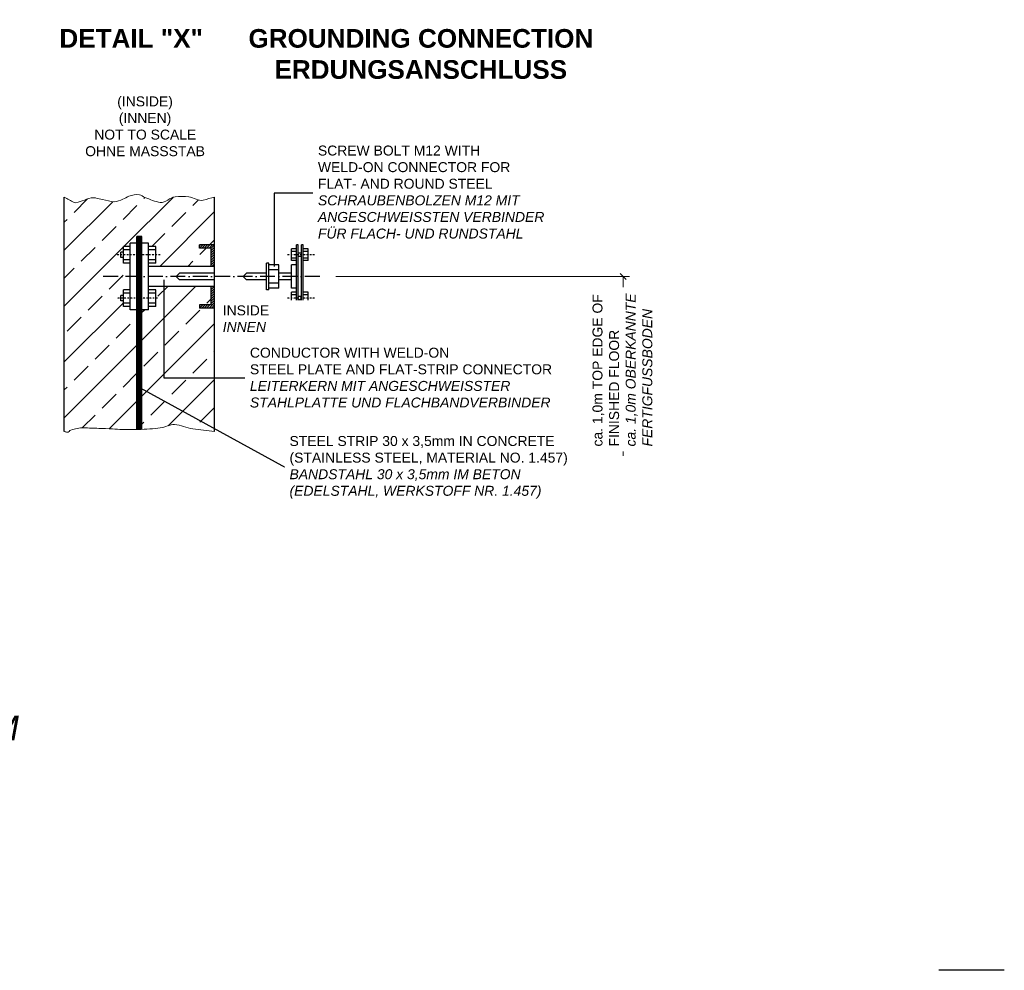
# Model space of a CAD drawing. Header units: millimetres. Extents: x -34778 to 7823654, y -4566 to 50989.
# Tile 20 of 29: x 19961 to 27871, y -1112 to 6525. Entities that reach past the tile are written whole.
import ezdxf

# ---------------------------------------------------------------- set-up
doc = ezdxf.new("R2010")
doc.units = ezdxf.units.MM
doc.linetypes.add('ACAD_ISO10W100', pattern=[18, 12, -3, 0, -3])
doc.linetypes.add('DASHDOT', pattern=[25.4, 12.7, -6.35, 0, -6.35])
doc.layers.add('Bemaßung', color=7, linetype='Continuous', lineweight=9)
doc.layers.add('Trennstelle', color=36, linetype='Continuous', lineweight=35)
doc.layers.add('Beschriftung', color=7, linetype='Continuous')
doc.styles.add('LBB3.5M1000', font='isocp.shx', dxfattribs={"height": 3.5})

# ---------------------------------------------------------------- blocks, each defined once
blk = doc.blocks.new('_Oblique')
at = {"color": 0, "linetype": 'ByBlock', "lineweight": -2}
blk.add_line((-0.5, -0.5), (0.5, 0.5), dxfattribs=at)

msp = doc.modelspace()

# ---------------------------------------------------------------- linework, layer by layer
at = {"color": 5, "linetype": 'Continuous'}
for p, q in [((20902.526, 3232.4), (20902.526, 4783.905)), ((20942.782, 4783.905), (20902.526, 4783.905)), ((20906.552, 3232.49), (20906.552, 4783.905)), ((20910.577, 3232.583), (20910.577, 4783.905)), ((20915.945, 3232.71), (20915.945, 4783.905)), ((20921.312, 3232.854), (20921.312, 4783.905)), ((20926.679, 3233.016), (20926.679, 4783.905)), ((20932.047, 3233.197), (20932.047, 4783.905)), ((20937.414, 3233.394), (20937.414, 4783.905)), ((20942.782, 3233.608), (20942.782, 4783.905))]:
    msp.add_line(p, q, dxfattribs=at)
at = {"color": 7, "linetype": 'Continuous'}
for p, q in [((20848.852, 4703.394), (20795.178, 4703.394)), ((20795.178, 4569.208), (20795.178, 4703.394)), ((20848.852, 4676.557), (20795.178, 4676.557)), ((20848.852, 4193.49), (20848.852, 4730.231)), ((20902.526, 4730.231), (20848.852, 4730.231)), ((20996.456, 4730.231), (20942.782, 4730.231)), ((20996.456, 4193.49), (20996.456, 4730.231)), ((21055.497, 4703.394), (20996.456, 4703.394)), ((21055.497, 4676.557), (20996.456, 4676.557)), ((21055.497, 4569.208), (21055.497, 4703.394)), ((21405.721, 4708.952), (21413.581, 4716.812)), ((21405.721, 4689.975), (21432.558, 4716.812)), ((21405.721, 4689.975), (21405.721, 4716.812)), ((21526.487, 4716.812), (21405.721, 4716.812)), ((21499.65, 4689.975), (21405.721, 4689.975)), ((21424.698, 4689.975), (21451.535, 4716.812)), ((21443.674, 4689.975), (21470.511, 4716.812)), ((21462.651, 4689.975), (21489.488, 4716.812)), ((21481.627, 4689.975), (21508.465, 4716.812)), ((21499.65, 4689.021), (21526.487, 4715.858)), ((21499.65, 4670.044), (21526.487, 4696.881)), ((21499.65, 4542.371), (21499.65, 4689.975)), ((21499.65, 4651.068), (21526.487, 4677.905)), ((22184.959, 4683.266), (22144.703, 4683.266)), ((22144.703, 4589.336), (22144.703, 4683.266)), ((22198.377, 4716.812), (22184.959, 4716.812)), ((22184.959, 4206.908), (22184.959, 4716.812)), ((22198.377, 4206.908), (22198.377, 4716.812)), ((22238.633, 4716.812), (22225.214, 4716.812)), ((22225.214, 4206.908), (22225.214, 4716.812)), ((22238.633, 4206.908), (22238.633, 4716.812)), ((22278.888, 4683.266), (22238.633, 4683.266)), ((22278.888, 4589.336), (22278.888, 4683.266)), ((20773.708, 4614.831), (20773.708, 4657.771)), ((20795.178, 4657.771), (20773.708, 4657.771)), ((20795.178, 4614.831), (20773.708, 4614.831)), ((20848.852, 4596.045), (20795.178, 4596.045)), ((21055.497, 4596.045), (20996.456, 4596.045)), ((21499.65, 4632.091), (21526.487, 4658.928)), ((21499.65, 4613.114), (21526.487, 4639.951)), ((21499.65, 4575.161), (21526.487, 4601.998)), ((21500.604, 4595.092), (21526.487, 4620.975)), ((22184.959, 4663.138), (22144.703, 4663.138)), ((22184.959, 4609.464), (22144.703, 4609.464)), ((22184.959, 4589.336), (22144.703, 4589.336)), ((22225.214, 4649.719), (22198.377, 4649.719)), ((22225.214, 4622.882), (22198.377, 4622.882)), ((22278.888, 4663.138), (22238.633, 4663.138)), ((22278.888, 4609.464), (22238.633, 4609.464)), ((22278.888, 4589.336), (22238.633, 4589.336)), ((20848.852, 4569.208), (20795.178, 4569.208)), ((21055.497, 4569.208), (20996.456, 4569.208)), ((21526.487, 4542.371), (20996.456, 4542.371)), ((21499.65, 4556.184), (21526.487, 4583.021)), ((21504.814, 4542.371), (21526.487, 4564.045)), ((21962.211, 4569.208), (21943.425, 4569.208)), ((21943.425, 4354.512), (21943.425, 4569.208)), ((21962.211, 4354.512), (21962.211, 4569.208)), ((22042.723, 4555.79), (21962.211, 4555.79)), ((22042.723, 4515.534), (21962.211, 4515.534)), ((22042.723, 4367.931), (22042.723, 4555.79)), ((22184.959, 4555.79), (22144.703, 4555.79)), ((22144.703, 4367.931), (22144.703, 4555.79)), ((21217.861, 4461.86), (21244.698, 4488.697)), ((21217.861, 4461.86), (21244.698, 4435.023)), ((21526.487, 4488.697), (21244.698, 4488.697)), ((21526.487, 4435.023), (21244.698, 4435.023)), ((21755.566, 4461.86), (21782.403, 4488.697)), ((21755.566, 4461.86), (21782.403, 4435.023)), ((21943.425, 4488.697), (21782.403, 4488.697)), ((21943.425, 4435.023), (21782.403, 4435.023)), ((22144.703, 4488.697), (22042.723, 4488.697)), ((22144.703, 4435.023), (22042.723, 4435.023)), ((20848.852, 4354.512), (20795.178, 4354.512)), ((20795.178, 4220.327), (20795.178, 4354.512)), ((21526.487, 4381.349), (20996.456, 4381.349)), ((21055.497, 4354.512), (20996.456, 4354.512)), ((21055.497, 4220.327), (21055.497, 4354.512)), ((21499.65, 4376.744), (21504.255, 4381.349)), ((21499.65, 4357.767), (21523.232, 4381.349)), ((21499.65, 4233.745), (21499.65, 4381.349)), ((21499.65, 4338.791), (21526.487, 4365.628)), ((21962.211, 4354.512), (21943.425, 4354.512)), ((22042.723, 4408.186), (21962.211, 4408.186)), ((22042.723, 4367.931), (21962.211, 4367.931)), ((22184.959, 4367.931), (22144.703, 4367.931)), ((20773.708, 4265.95), (20773.708, 4308.889)), ((20795.178, 4308.889), (20773.708, 4308.889)), ((20848.852, 4327.675), (20795.178, 4327.675)), ((21055.497, 4327.675), (20996.456, 4327.675)), ((21499.65, 4319.815), (21526.487, 4346.652)), ((21499.65, 4300.838), (21526.487, 4327.675)), ((21499.65, 4281.861), (21526.487, 4308.698)), ((21499.65, 4262.885), (21526.487, 4289.722)), ((22184.959, 4334.384), (22144.703, 4334.384)), ((22144.703, 4240.455), (22144.703, 4334.384)), ((22184.959, 4314.257), (22144.703, 4314.257)), ((22225.214, 4300.838), (22198.377, 4300.838)), ((22225.214, 4274.001), (22198.377, 4274.001)), ((22278.888, 4334.384), (22238.633, 4334.384)), ((22278.888, 4314.257), (22238.633, 4314.257)), ((22278.888, 4240.455), (22278.888, 4334.384)), ((20795.178, 4265.95), (20773.708, 4265.95)), ((20848.852, 4247.164), (20795.178, 4247.164)), ((20848.852, 4220.327), (20795.178, 4220.327)), ((20902.526, 4193.49), (20848.852, 4193.49)), ((20996.456, 4193.49), (20942.782, 4193.49)), ((21055.497, 4247.164), (20996.456, 4247.164)), ((21055.497, 4220.327), (20996.456, 4220.327)), ((21405.721, 4225.885), (21413.581, 4233.745)), ((21405.721, 4206.908), (21432.557, 4233.745)), ((21405.721, 4233.745), (21405.721, 4206.908)), ((21499.65, 4233.745), (21405.721, 4233.745)), ((21526.487, 4206.908), (21405.721, 4206.908)), ((21424.698, 4206.908), (21451.535, 4233.745)), ((21443.674, 4206.908), (21470.511, 4233.745)), ((21462.651, 4206.908), (21489.488, 4233.745)), ((21481.627, 4206.908), (21526.487, 4251.768)), ((21499.65, 4243.908), (21526.487, 4270.745)), ((21500.604, 4206.908), (21526.487, 4232.792)), ((21519.581, 4206.908), (21526.487, 4213.815)), ((22184.959, 4260.582), (22144.703, 4260.582)), ((22184.959, 4240.455), (22144.703, 4240.455)), ((22198.377, 4206.908), (22184.959, 4206.908)), ((22238.633, 4206.908), (22225.214, 4206.908)), ((22278.888, 4260.582), (22238.633, 4260.582)), ((22278.888, 4240.455), (22238.633, 4240.455))]:
    msp.add_line(p, q, dxfattribs=at)
at = {"color": 7, "linetype": 'DASHDOT'}
for p, q in [((21088.527, 4636.301), (20731.891, 4636.301)), ((22329.495, 4636.301), (22106.964, 4636.301)), ((21067.77, 4287.42), (20737.552, 4287.42)), ((22329.495, 4287.42), (22106.964, 4287.42))]:
    msp.add_line(p, q, dxfattribs=at)
at = {"linetype": 'ACAD_ISO10W100', "ltscale": 10}
msp.add_line((22371.659, 4461.86), (20615.841, 4461.86), dxfattribs=at)
at = {"color": 7, "linetype": 'Continuous', "lineweight": 5}
msp.add_open_spline([(21526.487, 3216.053), (21467.899, 3223.059), (21409.311, 3230.066), (21350.722, 3237.072), (21301.11, 3243.005), (21253.672, 3271.979), (21205.049, 3272.405), (21166.84, 3272.74), (21128.824, 3250.539), (21090.276, 3245.905), (21062.676, 3242.588), (21034.477, 3238.865), (21006.403, 3237.072), (20975.51, 3235.098), (20944.628, 3233.381), (20913.702, 3232.655), (20871.042, 3231.655), (20828.318, 3230.869), (20785.686, 3232.655), (20759.184, 3233.766), (20732.732, 3235.99), (20706.228, 3237.072), (20669.443, 3238.573), (20632.655, 3240.024), (20595.869, 3241.489), (20556.144, 3243.07), (20516.41, 3244.493), (20476.681, 3245.905), (20440.904, 3247.177), (20405.601, 3237.04), (20370.737, 3228.239), (20360.403, 3225.63), (20354.625, 3208.336), (20344.251, 3210.572), (20335.774, 3212.399), (20327.298, 3214.226), (20318.821, 3216.053)], degree=3, knots=[0, 0, 0, 0, 0.14457203, 0.14457203, 0.14457203, 0.26699496, 0.26699496, 0.26699496, 0.36319744, 0.36319744, 0.36319744, 0.4320761, 0.4320761, 0.4320761, 0.50787221, 0.50787221, 0.50787221, 0.6124245, 0.6124245, 0.6124245, 0.67741897, 0.67741897, 0.67741897, 0.76762238, 0.76762238, 0.76762238, 0.86503108, 0.86503108, 0.86503108, 0.95275178, 0.95275178, 0.95275178, 0.9787537, 0.9787537, 0.9787537, 1, 1, 1, 1], dxfattribs=at)
at = {"layer": 'Bemaßung'}
for p, q in [((22501.656, 4461.86), (24858.717, 4461.86)), ((24808.717, 4461.86), (24808.717, 3021.875))]:
    msp.add_line(p, q, dxfattribs=at)
at = {"layer": 'Beschriftung', "color": 7, "linetype": 'Continuous'}
for p, q in [((21120.743, 3645.411), (21120.743, 4434.164)), ((24249.027, 3645.411), (21120.743, 3645.411)), ((20927.618, 3566.925), (22095.029, 2926.728)), ((24373.302, 2926.728), (22095.029, 2926.728))]:
    msp.add_line(p, q, dxfattribs=at)
at = {"layer": 'Trennstelle', "lineweight": -3}
msp.add_line((27871.43, -1111.838), (27345.042, -1111.838), dxfattribs=at)

# ---------------------------------------------------------------- block references
at = {"layer": 'Bemaßung', "xscale": 50, "yscale": 50, "zscale": 50, "rotation": 90}
msp.add_blockref('_Oblique', (24808.717, 4461.86), dxfattribs=at)

# ---------------------------------------------------------------- texts
at = {"layer": 'Beschriftung', "insert": (-10693.042, 6449.506), "char_height": 150, "width": 2941.24072, "attachment_point": 1, "style": 'LBB3.5M1000', "bg_fill": 2}
msp.add_mtext('\\pi98.673;{\\fArial|b1|i0|c0|p34;GROUNDING CONNECTION\\P\\pi307.46;ERDUNGSANSCHLUSS}', dxfattribs=at)
at = {"layer": 'Beschriftung', "insert": (17983.709, 1267.821), "char_height": 200, "attachment_point": 1, "style": 'LBB3.5M1000'}
msp.add_mtext_dynamic_manual_height_columns('\\pi147.29;{\\fArial|b0|i0|c0|p34;WASH ROOM\\P\\pi108.21;\\fArial|b0|i1|c0|p34;WASCHRAUM}', width=2055.02439, gutter_width=17.5, heights=[0], dxfattribs=at)

# ---------------------------------------------------------------- next in the draw order: texts
at = {"layer": 'Beschriftung', "char_height": 80, "attachment_point": 1, "style": 'LBB3.5M1000', "bg_fill": 2}
for s, insert, width in [('\\pi1252.5;{\\fArial|b0|i0|c0|p34;(INSIDE)\\P\\pi1264.9;(INNEN)\\P\\pi1068;NOT TO SCALE\\P\\pi995.01;OHNE MASSSTAB}', (-12901.419, 5908.299), 2941.24072), ('{\\fArial|b0|i0|c0|p34;CONDUCTOR WITH WELD-ON\\PSTEEL PLATE AND FLAT-STRIP CONNECTOR\\P\\fArial|b0|i1|c0|p34;LEITERKERN MIT ANGESCHWEISSTER\\PSTAHLPLATTE UND FLACHBANDVERBINDER}', (21810.367, 3889.441), 2577.17738), ('{\\fArial|b0|i0|c0|p34;\\C0;STEEL STRIP 30 x 3,5mm IN CONCRETE\\P(STAINLESS STEEL, MATERIAL NO. 1.457)\\P\\fArial|b0|i1|c0|p34;BANDSTAHL 30 x 3,5mm IM BETON\\P(EDELSTAHL, WERKSTOFF NR. 1.457)}', (22128.438, 3180.089), 2577.17738)]:
    msp.add_mtext(s, dxfattribs=dict(at, insert=insert, width=width))

# ---------------------------------------------------------------- next in the draw order: hatches: boundary and pattern name
h = msp.add_hatch()
h.set_pattern_fill('ANSI33', color=256, scale=50, style=0)
h.set_pattern_definition([(45, (-49030.92, -44022.35), (-224.5064, 224.5064), []), (45, (-48806.4, -44022.35), (-224.5064, 224.5064), [158.75, -79.375])])
edge = h.paths.add_edge_path()
edge.add_spline(control_points=[(21526.487, 5099.656), (21495.856, 5091.333), (21465.226, 5083.011), (21434.595, 5074.689)], knot_values=[0, 0, 0, 0, 0.0754969, 0.0754969, 0.0754969, 0.0754969], degree=3, periodic=0)
edge.add_spline(control_points=[(21434.595, 5074.689), (21396.704, 5064.394), (21358.211, 5097.511), (21319.822, 5101.189)], knot_values=[0.0754969, 0.0754969, 0.0754969, 0.0754969, 0.16888758, 0.16888758, 0.16888758, 0.16888758], degree=3, periodic=0)
edge.add_spline(control_points=[(21319.822, 5101.189), (21283.856, 5104.634), (21244.778, 5104.462), (21209.463, 5101.189)], knot_values=[0.16888758, 0.16888758, 0.16888758, 0.16888758, 0.2563843, 0.2563843, 0.2563843, 0.2563843], degree=3, periodic=0)
edge.add_spline(control_points=[(21209.463, 5101.189), (21168.789, 5097.419), (21130.32, 5052.055), (21090.276, 5057.022)], knot_values=[0.2563843, 0.2563843, 0.2563843, 0.2563843, 0.35716004, 0.35716004, 0.35716004, 0.35716004], degree=3, periodic=0)
edge.add_spline(control_points=[(21090.276, 5057.022), (21049.373, 5062.096), (21007.544, 5080.343), (20966.674, 5096.772)], knot_values=[0.35716004, 0.35716004, 0.35716004, 0.35716004, 0.46009922, 0.46009922, 0.46009922, 0.46009922], degree=3, periodic=0)
edge.add_spline(control_points=[(20966.674, 5096.772), (20951.137, 5103.017), (20937.901, 5115.007), (20922.531, 5118.855)], knot_values=[0.46009922, 0.46009922, 0.46009922, 0.46009922, 0.49923304, 0.49923304, 0.49923304, 0.49923304], degree=3, periodic=0)
edge.add_spline(control_points=[(20922.531, 5118.855), (20896.089, 5125.475), (20865.127, 5116.149), (20838.658, 5105.605)], knot_values=[0.49923304, 0.49923304, 0.49923304, 0.49923304, 0.56655528, 0.56655528, 0.56655528, 0.56655528], degree=3, periodic=0)
edge.add_spline(control_points=[(20838.658, 5105.605), (20822.03, 5098.981), (20806.863, 5090.17), (20790.1, 5083.522)], knot_values=[0.56655528, 0.56655528, 0.56655528, 0.56655528, 0.6088482, 0.6088482, 0.6088482, 0.6088482], degree=3, periodic=0)
edge.add_spline(control_points=[(20790.1, 5083.522), (20766.845, 5074.299), (20743.597, 5059.771), (20719.471, 5061.439)], knot_values=[0.6088482, 0.6088482, 0.6088482, 0.6088482, 0.66751928, 0.66751928, 0.66751928, 0.66751928], degree=3, periodic=0)
edge.add_spline(control_points=[(20719.471, 5061.439), (20688.704, 5063.565), (20657.54, 5072.405), (20626.769, 5079.105)], knot_values=[0.66751928, 0.66751928, 0.66751928, 0.66751928, 0.74233926, 0.74233926, 0.74233926, 0.74233926], degree=3, periodic=0)
edge.add_spline(control_points=[(20626.769, 5079.105), (20607.566, 5083.287), (20588.586, 5088.435), (20569.383, 5092.355)], knot_values=[0.74233926, 0.74233926, 0.74233926, 0.74233926, 0.78903471, 0.78903471, 0.78903471, 0.78903471], degree=3, periodic=0)
edge.add_spline(control_points=[(20569.383, 5092.355), (20557.868, 5094.706), (20545.574, 5094.771), (20534.068, 5092.355)], knot_values=[0.78903471, 0.78903471, 0.78903471, 0.78903471, 0.8170335, 0.8170335, 0.8170335, 0.8170335], degree=3, periodic=0)
edge.add_spline(control_points=[(20534.068, 5092.355), (20509.958, 5087.294), (20487.181, 5076.86), (20463.438, 5070.272)], knot_values=[0.8170335, 0.8170335, 0.8170335, 0.8170335, 0.87570478, 0.87570478, 0.87570478, 0.87570478], degree=3, periodic=0)
edge.add_spline(control_points=[(20463.438, 5070.272), (20441.773, 5064.261), (20416.998, 5046.269), (20397.223, 5057.022)], knot_values=[0.87570478, 0.87570478, 0.87570478, 0.87570478, 0.92924339, 0.92924339, 0.92924339, 0.92924339], degree=3, periodic=0)
edge.add_spline(control_points=[(20397.223, 5057.022), (20371.089, 5071.233), (20344.955, 5085.444), (20318.821, 5099.656)], knot_values=[0.92924339, 0.92924339, 0.92924339, 0.92924339, 1, 1, 1, 1], degree=3, periodic=0)
edge.add_line((20318.821, 5099.656), (20318.821, 3216.053))
edge.add_spline(control_points=[(20318.821, 3216.053), (20327.298, 3214.226), (20335.774, 3212.399), (20344.251, 3210.572)], knot_values=[0.9787537, 0.9787537, 0.9787537, 0.9787537, 1, 1, 1, 1], degree=3, periodic=0)
edge.add_spline(control_points=[(20344.251, 3210.572), (20354.625, 3208.336), (20360.403, 3225.63), (20370.737, 3228.239)], knot_values=[0.95275178, 0.95275178, 0.95275178, 0.95275178, 0.9787537, 0.9787537, 0.9787537, 0.9787537], degree=3, periodic=0)
edge.add_spline(control_points=[(20370.737, 3228.239), (20405.601, 3237.04), (20440.904, 3247.177), (20476.681, 3245.905)], knot_values=[0.86503108, 0.86503108, 0.86503108, 0.86503108, 0.95275178, 0.95275178, 0.95275178, 0.95275178], degree=3, periodic=0)
edge.add_spline(control_points=[(20476.681, 3245.905), (20516.41, 3244.493), (20556.144, 3243.07), (20595.869, 3241.489)], knot_values=[0.76762238, 0.76762238, 0.76762238, 0.76762238, 0.86503108, 0.86503108, 0.86503108, 0.86503108], degree=3, periodic=0)
edge.add_spline(control_points=[(20595.869, 3241.489), (20632.655, 3240.024), (20669.443, 3238.573), (20706.228, 3237.072)], knot_values=[0.67741897, 0.67741897, 0.67741897, 0.67741897, 0.76762238, 0.76762238, 0.76762238, 0.76762238], degree=3, periodic=0)
edge.add_spline(control_points=[(20706.228, 3237.072), (20732.732, 3235.99), (20759.184, 3233.766), (20785.686, 3232.655)], knot_values=[0.6124245, 0.6124245, 0.6124245, 0.6124245, 0.67741897, 0.67741897, 0.67741897, 0.67741897], degree=3, periodic=0)
edge.add_spline(control_points=[(20785.686, 3232.655), (20824.596, 3231.025), (20863.582, 3231.537), (20902.526, 3232.4)], knot_values=[0.51700115, 0.51700115, 0.51700115, 0.51700115, 0.6124245, 0.6124245, 0.6124245, 0.6124245], degree=3, periodic=0)
edge.add_line((20902.526, 3232.4), (20902.526, 4193.49))
edge.add_line((20902.526, 4193.49), (20848.852, 4193.49))
edge.add_line((20848.852, 4193.49), (20848.852, 4220.327))
edge.add_line((20848.852, 4220.327), (20795.178, 4220.327))
edge.add_line((20795.178, 4220.327), (20795.178, 4265.95))
edge.add_line((20795.178, 4265.95), (20773.708, 4265.95))
edge.add_line((20773.708, 4265.95), (20773.708, 4308.889))
edge.add_line((20773.708, 4308.889), (20795.178, 4308.889))
edge.add_line((20795.178, 4308.889), (20795.178, 4354.512))
edge.add_line((20795.178, 4354.512), (20848.852, 4354.512))
edge.add_line((20848.852, 4354.512), (20848.852, 4569.208))
edge.add_line((20848.852, 4569.208), (20795.178, 4569.208))
edge.add_line((20795.178, 4569.208), (20795.178, 4614.831))
edge.add_line((20795.178, 4614.831), (20773.708, 4614.831))
edge.add_line((20773.708, 4614.831), (20773.708, 4657.771))
edge.add_line((20773.708, 4657.771), (20795.178, 4657.771))
edge.add_line((20795.178, 4657.771), (20795.178, 4703.394))
edge.add_line((20795.178, 4703.394), (20848.852, 4703.394))
edge.add_line((20848.852, 4703.394), (20848.852, 4730.231))
edge.add_line((20848.852, 4730.231), (20902.526, 4730.231))
edge.add_line((20902.526, 4730.231), (20902.526, 4783.905))
edge.add_line((20902.526, 4783.905), (20942.782, 4783.905))
edge.add_line((20942.782, 4783.905), (20942.782, 4730.231))
edge.add_line((20942.782, 4730.231), (20996.456, 4730.231))
edge.add_line((20996.456, 4730.231), (20996.456, 4703.394))
edge.add_line((20996.456, 4703.394), (21055.497, 4703.394))
edge.add_line((21055.497, 4703.394), (21055.497, 4569.208))
edge.add_line((21055.497, 4569.208), (20996.456, 4569.208))
edge.add_line((20996.456, 4569.208), (20996.456, 4542.371))
edge.add_line((20996.456, 4542.371), (21499.65, 4542.371))
edge.add_line((21499.65, 4542.371), (21499.65, 4689.975))
edge.add_line((21499.65, 4689.975), (21405.721, 4689.975))
edge.add_line((21405.721, 4689.975), (21405.721, 4716.812))
edge.add_line((21405.721, 4716.812), (21526.487, 4716.812))
edge.add_line((21526.487, 4716.812), (21526.487, 5099.656))
h.paths.add_polyline_path([(21526.487, 4206.908), (21405.721, 4206.908), (21405.721, 4233.745), (21499.65, 4233.745), (21499.65, 4381.349), (21120.743, 4381.349), (21120.743, 3860.93), (21526.487, 3860.93)], flags=16)
h.paths.add_polyline_path([(21526.487, 3860.93), (21120.743, 3860.93), (21120.743, 4381.349), (20996.456, 4381.349), (20996.456, 4354.512), (21055.497, 4354.512), (21055.497, 4220.327), (20996.456, 4220.327), (20996.456, 4193.49), (20942.782, 4193.49), (20942.782, 3563.289), (21526.487, 3423.326)], flags=17)
edge = h.paths.add_edge_path(flags=17)
edge.add_line((21526.487, 3423.326), (20942.782, 3563.289))
edge.add_line((20942.782, 3563.289), (20942.782, 3233.608))
edge.add_spline(control_points=[(20942.782, 3233.608), (20963.996, 3234.483), (20985.197, 3235.717), (21006.403, 3237.072)], knot_values=[0.4320761, 0.4320761, 0.4320761, 0.4320761, 0.48410603, 0.48410603, 0.48410603, 0.48410603], degree=3, periodic=0)
edge.add_spline(control_points=[(21006.403, 3237.072), (21034.477, 3238.865), (21062.676, 3242.588), (21090.276, 3245.905)], knot_values=[0.36319744, 0.36319744, 0.36319744, 0.36319744, 0.4320761, 0.4320761, 0.4320761, 0.4320761], degree=3, periodic=0)
edge.add_spline(control_points=[(21090.276, 3245.905), (21128.824, 3250.539), (21166.84, 3272.74), (21205.049, 3272.405)], knot_values=[0.26699496, 0.26699496, 0.26699496, 0.26699496, 0.36319744, 0.36319744, 0.36319744, 0.36319744], degree=3, periodic=0)
edge.add_spline(control_points=[(21205.049, 3272.405), (21253.672, 3271.979), (21301.11, 3243.005), (21350.722, 3237.072)], knot_values=[0.14457203, 0.14457203, 0.14457203, 0.14457203, 0.26699496, 0.26699496, 0.26699496, 0.26699496], degree=3, periodic=0)
edge.add_spline(control_points=[(21350.722, 3237.072), (21409.311, 3230.066), (21467.899, 3223.059), (21526.487, 3216.053)], knot_values=[0, 0, 0, 0, 0.14457203, 0.14457203, 0.14457203, 0.14457203], degree=3, periodic=0)
edge.add_line((21526.487, 3216.053), (21526.487, 3423.326))

# ---------------------------------------------------------------- next in the draw order: linework, layer by layer
at = {"color": 7, "linetype": 'Continuous'}
for p, q in [((20318.821, 3216.053), (20318.821, 5099.656)), ((21526.487, 3216.053), (21526.487, 5099.656))]:
    msp.add_line(p, q, dxfattribs=at)
at = {"color": 7, "linetype": 'Continuous', "lineweight": 5}
msp.add_open_spline([(21526.487, 5099.656), (21495.856, 5091.333), (21465.226, 5083.011), (21434.595, 5074.689), (21396.704, 5064.394), (21358.211, 5097.511), (21319.822, 5101.189), (21283.856, 5104.634), (21244.778, 5104.462), (21209.463, 5101.189), (21168.789, 5097.419), (21130.32, 5052.055), (21090.276, 5057.022), (21049.373, 5062.096), (21007.544, 5080.343), (20966.674, 5096.772), (20951.137, 5103.017), (20937.901, 5115.007), (20922.531, 5118.855), (20896.089, 5125.475), (20865.127, 5116.149), (20838.658, 5105.605), (20822.03, 5098.981), (20806.863, 5090.17), (20790.1, 5083.522), (20766.845, 5074.299), (20743.597, 5059.771), (20719.471, 5061.439), (20688.704, 5063.565), (20657.54, 5072.405), (20626.769, 5079.105), (20607.566, 5083.287), (20588.586, 5088.435), (20569.383, 5092.355), (20557.868, 5094.706), (20545.574, 5094.771), (20534.068, 5092.355), (20509.958, 5087.294), (20487.181, 5076.86), (20463.438, 5070.272), (20441.773, 5064.261), (20416.998, 5046.269), (20397.223, 5057.022), (20371.089, 5071.233), (20344.955, 5085.444), (20318.821, 5099.656)], degree=3, knots=[0, 0, 0, 0, 0.0754969, 0.0754969, 0.0754969, 0.16888758, 0.16888758, 0.16888758, 0.2563843, 0.2563843, 0.2563843, 0.35716004, 0.35716004, 0.35716004, 0.46009922, 0.46009922, 0.46009922, 0.49923304, 0.49923304, 0.49923304, 0.56655528, 0.56655528, 0.56655528, 0.6088482, 0.6088482, 0.6088482, 0.66751928, 0.66751928, 0.66751928, 0.74233926, 0.74233926, 0.74233926, 0.78903471, 0.78903471, 0.78903471, 0.8170335, 0.8170335, 0.8170335, 0.87570478, 0.87570478, 0.87570478, 0.92924339, 0.92924339, 0.92924339, 1, 1, 1, 1], dxfattribs=at)
at = {"layer": 'Beschriftung', "color": 7, "linetype": 'Continuous'}
for p, q in [((24193.846, 5131.927), (22006.365, 5131.927)), ((22006.365, 5131.927), (22006.365, 4541.512))]:
    msp.add_line(p, q, dxfattribs=at)

# ---------------------------------------------------------------- next in the draw order: texts
at = {"layer": 'Beschriftung', "insert": (21700.026, 6449.506), "char_height": 150, "width": 2941.24072, "attachment_point": 1, "style": 'LBB3.5M1000', "bg_fill": 2}
msp.add_mtext('\\pi98.673;{\\fArial|b1|i0|c0|p34;GROUNDING CONNECTION\\P\\pi307.46;ERDUNGSANSCHLUSS}', dxfattribs=at)
at = {"layer": 'Beschriftung', "insert": (24562.83, 3095.977), "char_height": 80, "width": 1237.786, "attachment_point": 1, "rotation": 90, "style": 'LBB3.5M1000', "bg_fill": 2}
msp.add_mtext('{\\fArial|b0|i0|c0|p34;ca. 1,0m TOP EDGE OF FINISHED FLOOR\\P\\fArial|b0|i1|c0|p34;ca. 1,0m OBERKANNTE FERTIGFUSSBODEN}', dxfattribs=at)

# ---------------------------------------------------------------- next in the draw order: texts
at = {"layer": 'Beschriftung', "char_height": 80, "attachment_point": 1, "style": 'LBB3.5M1000', "bg_fill": 2}
for s, insert, width in [('\\pi1252.5;{\\fArial|b0|i0|c0|p34;(INSIDE)\\P\\pi1264.9;(INNEN)\\P\\pi1068;NOT TO SCALE\\P\\pi995.01;OHNE MASSSTAB}', (19491.649, 5908.299), 2941.24072), ('{\\fArial|b0|i0|c0|p34;INSIDE\\P\\fArial|b0|i1|c0|p34;INNEN}', (21591.898, 4229.526), 2577.17738)]:
    msp.add_mtext(s, dxfattribs=dict(at, insert=insert, width=width))

# ---------------------------------------------------------------- next in the draw order: texts
at = {"layer": 'Beschriftung', "attachment_point": 1, "style": 'LBB3.5M1000', "bg_fill": 2}
for s, insert, char_height, width in [('\\pi115.3;{\\fArial|b1|i0|c0|p34;DETAIL "X"}', (20164.229, 6449.506), 150, 1358.36879), ('{\\fArial|b0|i0|c0|p34;SCREW BOLT M12 WITH\\PWELD-ON CONNECTOR FOR\\PFLAT- AND ROUND STEEL\\P\\fArial|b0|i1|c0|p34;SCHRAUBENBOLZEN M12 MIT\\PANGESCHWEISSTEN VERBINDER\\PFÜR FLACH- UND RUNDSTAHL}', (22356.722, 5513.458), 80, 1872.27297)]:
    msp.add_mtext(s, dxfattribs=dict(at, insert=insert, char_height=char_height, width=width))

doc.saveas('drawing.dxf')
